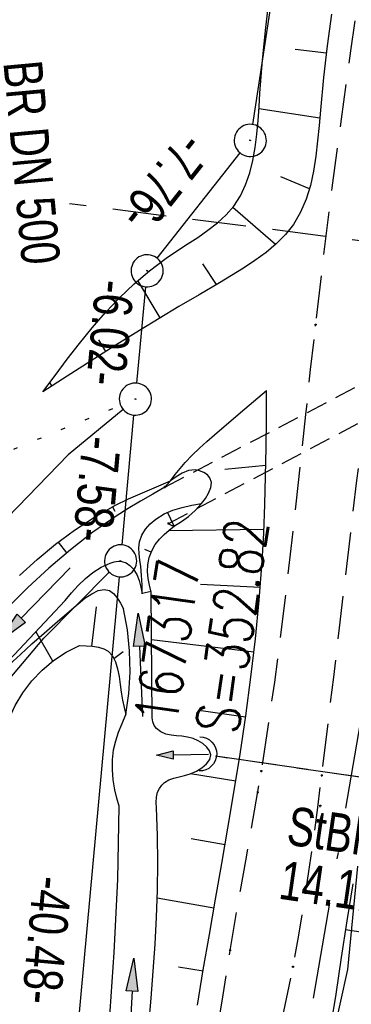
# Model space of a CAD drawing. Extents: x 508885 to 509191, y 457896 to 458644.
# Tile 48 of 58: x 508996 to 509011, y 458506 to 458552. Entities that reach past the tile are written whole.
import ezdxf

# ---------------------------------------------------------------- set-up
doc = ezdxf.new("R2010")
doc.units = 0
doc.header["$LTSCALE"] = 10
doc.header["$MEASUREMENT"] = 0
for name, pattern in [('ACAD_ISO16W100', [73, 15, -6.5, 15, -6.5, 15, -7, 1, -7]), ('AUSGEZOGEN', [0]), ('LT00', [0]), ('LT11', [0.3, 0.2, -0.1]), ('LT12', [0.4, 0.3, -0.1]), ('LT17', [0.15, 0.1, -0.05]), ('PUNKTX2_STR', [0.6, 0.1, -0.5]), ('STRICHLINIE2', [0.375, 0.25, -0.125])]:
    doc.linetypes.add(name, pattern=pattern)
doc.layers.get('0').update_dxf_attribs({"linetype": 'LT00'})
for name, color, linetype in [('--EK_FBR', 1, 'LT00'), ('--EK_Haltung', 7, 'STRICHLINIE2'), ('--EK_Haltung-Text', 140, 'LT00'), ('--EK_Schacht-Text', 5, 'LT00'), ('--EK_ST-93-1', 30, 'LT17'), ('--EL_DFK_AB_L', 21, 'LT00'), ('--EL_DFK_AB_P', 7, 'LT00'), ('--EL_Haltung', 182, 'STRICHLINIE2'), ('ABSTAND', 8, 'LT00'), ('BAB-KABEL', 220, 'ACAD_ISO16W100'), ('DFK_AB_L', 21, 'LT00'), ('DFK_AB_P', 7, 'LT00'), ('DFK_KATASTER', 250, 'LT00'), ('DFK_NUTZUNGSGRENZE', 70, 'PUNKTX2_STR'), ('DL', 182, 'LT12'), ('PFEIL', 140, 'AUSGEZOGEN'), ('V112_BOESCH', 250, 'LT00'), ('V112_BOSCHUNG', 250, 'LT00'), ('V112_BR_KAPPE', 30, 'LT00'), ('V112_BR_WID', 30, 'LT17'), ('V112_FELDWEG', 250, 'LT11'), ('V112_GRABEN', 250, 'LT00'), ('V112_UK_DURCH', 182, 'LT00'), ('V112_ZAUN', 40, 'LT00')]:
    doc.layers.add(name, color=color, linetype=linetype)
doc.styles.add('Haltungsbeschriftung', font='ARIAL.TTF', dxfattribs={"width": 0.75})
doc.styles.add('schachtbeschriftung', font='romans.shx', dxfattribs={"width": 0.75, "height": 2})
doc.styles.get("Standard").update_dxf_attribs({"font": 'ARIAL.TTF'})

# ---------------------------------------------------------------- blocks, each defined once
blk = doc.blocks.new('SYMB0003')
at = {"color": 0, "linetype": 'ByBlock'}
for p, q in [((-0.015712, 0), (0.010166, 0.012015)), ((0, -0.021257), (-0.015712, 0)), ((0.010166, 0.012015), (0, -0.021257))]:
    blk.add_line(p, q, dxfattribs=at)
for points in [[(-0.031395, 0.499013), (-0.093691, 0.491144), (-0.154509, 0.475528), (-0.21289, 0.452414), (-0.267913, 0.422164), (-0.318712, 0.385257), (-0.364484, 0.342274), (-0.404509, 0.293893), (-0.438154, 0.240877), (-0.464888, 0.184062), (-0.484292, 0.124345), (-0.496058, 0.062667), (-0.5, 0)], [(0.5, 0), (0.496057, 0.062667), (0.484292, 0.124345), (0.464888, 0.184062), (0.438153, 0.240877), (0.404509, 0.293893), (0.364484, 0.342274), (0.318712, 0.385257), (0.267913, 0.422164), (0.21289, 0.452414), (0.154509, 0.475528), (0.093691, 0.491144), (0.031395, 0.499013), (-0.031395, 0.499013)], [(-0.5, 0), (-0.496058, -0.062667), (-0.484292, -0.124345), (-0.464888, -0.184062), (-0.438154, -0.240877), (-0.404509, -0.293893), (-0.364485, -0.342274), (-0.318712, -0.385257), (-0.267914, -0.422164), (-0.21289, -0.452414), (-0.154509, -0.475529), (-0.093691, -0.491144), (-0.031395, -0.499014), (0.031395, -0.499014)], [(0.031395, -0.499014), (0.093691, -0.491144), (0.154509, -0.475529), (0.21289, -0.452414), (0.267914, -0.422164), (0.318712, -0.385257), (0.364485, -0.342274), (0.404509, -0.293893), (0.438154, -0.240877), (0.464889, -0.184062), (0.484292, -0.124345), (0.496058, -0.062667), (0.5, 0)]]:
    blk.add_lwpolyline(points, dxfattribs=at)
blk = doc.blocks.new('Pfreil3')
at = {"layer": 'PFEIL'}
blk.add_hatch(color=256, dxfattribs=at).paths.add_polyline_path([(-1.549, 0.273), (-1.549, -0.273), (0, 0)])
for p, q in [((-1.549, 0), (-4.831, 0)), ((-1.549, -0.273), (-1.549, 0.273)), ((-1.549, 0.273), (0, 0)), ((0, 0), (-1.549, -0.273))]:
    blk.add_line(p, q, dxfattribs=at)
blk = doc.blocks.new('SYMB0011')
at = {"color": 0, "linetype": 'ByBlock'}
for p, q in [((0.5, 0), (-0.5, 0)), ((0, 0.5), (0, -0.5))]:
    blk.add_line(p, q, dxfattribs=at)
blk = doc.blocks.new('SYMB1107')
at = {"color": 0, "linetype": 'ByBlock'}
for points in [[(-0.2, 0), (-0.196157, 0.039018), (-0.184776, 0.076537), (-0.166294, 0.111114), (-0.141421, 0.141421), (-0.111114, 0.166294), (-0.076537, 0.184776), (-0.039018, 0.196157), (0, 0.2)], [(0, 0.2), (0.039018, 0.196157), (0.076537, 0.184776), (0.111114, 0.166294), (0.141421, 0.141421), (0.166294, 0.111114), (0.184776, 0.076537), (0.196157, 0.039018), (0.2, 0)]]:
    blk.add_lwpolyline(points, dxfattribs=at)

msp = doc.modelspace()

# ---------------------------------------------------------------- linework, layer by layer
at = {"layer": '--EK_FBR', "linetype": 'LT11', "flags": 128}
for points in [[(509036.495, 457899.887), (509036.18, 457901.445), (509035.062, 457907.213), (509033.993, 457912.99), (509032.97, 457918.776), (509031.993, 457924.569), (509031.553, 457927.268), (509031.121, 457929.969), (509030.694, 457932.671), (509030.271, 457935.373), (509029.848, 457938.075), (509029.425, 457940.777), (509028.998, 457943.479), (509028.424, 457947.064), (509027.843, 457950.648), (509027.257, 457954.231), (509026.668, 457957.814), (509026.077, 457961.397), (509025.487, 457964.979), (509024.901, 457968.562), (509024.319, 457972.146), (509023.744, 457975.731), (509023.164, 457979.405), (509022.591, 457983.079), (509022.024, 457986.755), (509021.461, 457990.431), (509020.901, 457994.108), (509020.34, 457997.785), (509019.779, 458001.461), (509019.214, 458005.138), (509018.804, 458007.79), (509018.394, 458010.442), (509017.988, 458013.095), (509017.588, 458015.749), (509017.198, 458018.404), (509016.82, 458021.06), (509016.457, 458023.719), (509016.124, 458026.293), (509015.805, 458028.868), (509015.497, 458031.445), (509015.198, 458034.023), (509014.904, 458036.602), (509014.614, 458039.182), (509014.323, 458041.761), (509014.03, 458044.34), (509013.73, 458046.919), (509013.422, 458049.496), (509013.07, 458052.329), (509012.707, 458055.161), (509012.337, 458057.991), (509011.962, 458060.821), (509011.586, 458063.651), (509011.213, 458066.481), (509010.845, 458069.312), (509010.486, 458072.144), (509010.138, 458074.976), (509009.807, 458077.811), (509009.557, 458080.047), (509009.317, 458082.285), (509009.082, 458084.523), (509008.849, 458086.762), (509008.617, 458089.001), (509008.381, 458091.24), (509008.115, 458093.715), (509007.844, 458096.19), (509007.574, 458098.665), (509007.307, 458101.14), (509007.047, 458103.616), (509006.798, 458106.093), (509006.563, 458108.57), (509006.347, 458111.049), (509006.152, 458113.529), (509005.983, 458116.01), (509005.843, 458118.493), (509005.765, 458120.206), (509005.698, 458121.919), (509005.639, 458123.633), (509005.584, 458125.347), (509005.529, 458127.061), (509005.469, 458128.775), (509005.402, 458130.489), (509005.323, 458132.202), (509005.142, 458135.285), (509004.908, 458138.365), (509004.621, 458141.44), (509004.28, 458144.51), (509003.884, 458147.573), (509003.367, 458151.035), (509002.778, 458154.484), (509002.115, 458157.921), (509001.736, 458159.729), (509001.342, 458161.534), (509000.937, 458163.337), (509000.526, 458165.138), (509000.113, 458166.939), (508999.705, 458168.741), (508999.305, 458170.544), (508998.918, 458172.349), (508998.549, 458174.157), (508998.204, 458175.97), (508997.794, 458178.337), (508997.428, 458180.711), (508997.102, 458183.092), (508996.812, 458185.48), (508996.554, 458187.871), (508996.325, 458190.267), (508996.121, 458192.666), (508995.938, 458195.068), (508995.772, 458197.47), (508995.62, 458199.873), (508995.325, 458205.103), (508995.078, 458210.331), (508994.879, 458215.559), (508994.729, 458220.789), (508994.671, 458223.459), (508994.623, 458226.13), (508994.582, 458228.801), (508994.546, 458231.473), (508994.511, 458234.144), (508994.475, 458236.816), (508994.435, 458239.488), (508994.388, 458242.159), (508994.323, 458245.233), (508994.247, 458248.307), (508994.164, 458251.38), (508994.075, 458254.453), (508993.983, 458257.526), (508993.891, 458260.6), (508993.8, 458263.673), (508993.716, 458266.642), (508993.639, 458269.611), (508993.57, 458272.581), (508993.511, 458275.55), (508993.465, 458278.52), (508993.433, 458281.49), (508993.418, 458284.46), (508993.418, 458286.652), (508993.425, 458288.845), (508993.436, 458291.037), (508993.447, 458293.23), (508993.464, 458300.395), (508993.449, 458307.561), (508993.404, 458314.726), (508993.375, 458317.831), (508993.343, 458320.937), (508993.31, 458324.042), (508993.278, 458327.147), (508993.249, 458330.252), (508993.227, 458333.358), (508993.212, 458336.463), (508993.207, 458339.461), (508993.21, 458342.46), (508993.22, 458345.458), (508993.233, 458348.457), (508993.25, 458351.455), (508993.267, 458354.454), (508993.283, 458357.452), (508993.297, 458360.455), (508993.31, 458363.459), (508993.325, 458366.462), (508993.344, 458369.465), (508993.368, 458372.469), (508993.401, 458375.472), (508993.443, 458378.475), (508993.517, 458382.413), (508993.613, 458386.35), (508993.733, 458390.287), (508993.879, 458394.222), (508994.051, 458398.157), (508994.251, 458402.09), (508994.421, 458405.053), (508994.604, 458408.014), (508994.798, 458410.975), (508995, 458413.936), (508995.207, 458416.896), (508995.415, 458419.857), (508995.622, 458422.817), (508995.825, 458425.778), (508996, 458428.405), (508996.172, 458431.032), (508996.345, 458433.658), (508996.523, 458436.285), (508996.708, 458438.91), (508996.905, 458441.535), (508997.116, 458444.159), (508997.347, 458446.81), (508997.593, 458449.46), (508997.852, 458452.109), (508998.121, 458454.757), (508998.398, 458457.404), (508998.68, 458460.05), (508998.964, 458462.696), (508999.248, 458465.341), (508999.607, 458468.715), (508999.962, 458472.088), (509000.317, 458475.462), (509000.673, 458478.837), (509001.033, 458482.214), (509001.398, 458485.592), (509001.537, 458486.858), (509001.683, 458488.124), (509001.839, 458489.388), (509002.011, 458490.649), (509002.204, 458491.906), (509002.422, 458493.158), (509002.671, 458494.404), (509002.919, 458495.501), (509003.186, 458496.595), (509003.465, 458497.686), (509003.747, 458498.776), (509004.026, 458499.867), (509004.292, 458500.961), (509004.538, 458502.059), (509004.745, 458503.089), (509004.932, 458504.123), (509005.106, 458505.16), (509005.271, 458506.198), (509005.434, 458507.237), (509005.6, 458508.276), (509005.834, 458509.672), (509006.078, 458511.067), (509006.327, 458512.46), (509006.577, 458513.853), (509006.822, 458515.247), (509007.057, 458516.642), (509007.382, 458518.714), (509007.679, 458520.79), (509007.954, 458522.87), (509008.21, 458524.952), (509008.451, 458527.037), (509008.683, 458529.123), (509008.908, 458531.21), (509009.131, 458533.298), (509009.357, 458535.386), (509009.59, 458537.472), (509009.967, 458540.675), (509010.368, 458543.875), (509010.79, 458547.071), (509011.23, 458550.265), (509011.687, 458553.457), (509012.157, 458556.646), (509012.638, 458559.834), (509012.972, 458562.009)], [(509038.565, 457899.833), (509038.517, 457900.069), (509037.883, 457903.29), (509037.269, 457906.515), (509036.673, 457909.744), (509036.094, 457912.975), (509035.529, 457916.21), (509034.975, 457919.447), (509034.431, 457922.685), (509033.894, 457925.924), (509033.274, 457929.705), (509032.66, 457933.487), (509032.048, 457937.268), (509031.437, 457941.05), (509030.825, 457944.831), (509030.073, 457949.46), (509029.318, 457954.088), (509028.561, 457958.716), (509027.805, 457963.344), (509027.05, 457967.973), (509026.298, 457972.601), (509025.55, 457977.231), (509025.432, 457977.97), (509024.588, 457983.254), (509023.637, 457989.278), (509022.699, 457995.304), (509021.775, 458001.333), (509020.867, 458007.364), (509020.383, 458010.623), (509019.907, 458013.882), (509019.439, 458017.143), (509018.981, 458020.405), (509018.535, 458023.669), (509018.1, 458026.959), (509017.676, 458030.25), (509017.263, 458033.543), (509016.858, 458036.837), (509016.459, 458040.132), (509016.063, 458043.428), (509015.67, 458046.723), (509015.276, 458050.019), (509014.789, 458054.069), (509014.301, 458058.119), (509013.812, 458062.168), (509013.323, 458066.218), (509012.837, 458070.268), (509012.354, 458074.318), (509011.875, 458078.369), (509011.481, 458081.748), (509011.093, 458085.129), (509010.712, 458088.51), (509010.341, 458091.894), (509009.979, 458095.299), (509009.631, 458098.705), (509009.3, 458102.114), (509008.988, 458105.524), (509008.698, 458108.935), (509008.432, 458112.348), (509008.194, 458115.761), (509007.986, 458119.175), (509007.849, 458121.785), (509007.732, 458124.396), (509007.637, 458127.01), (509007.565, 458129.626), (509007.518, 458132.247), (509007.501, 458133.81), (509007.487, 458135.373), (509007.471, 458136.937), (509007.445, 458138.499), (509007.404, 458140.06), (509007.342, 458141.618), (509007.253, 458143.172), (509007.13, 458144.722), (509006.968, 458146.267), (509006.76, 458147.805), (509006.538, 458149.147), (509006.281, 458150.484), (509005.996, 458151.817), (509005.688, 458153.148), (509005.363, 458154.475), (509005.027, 458155.801), (509004.684, 458157.126), (509004.341, 458158.451), (509003.701, 458160.974), (509003.083, 458163.5), (509002.491, 458166.03), (509001.928, 458168.564), (509001.397, 458171.104), (509000.901, 458173.651), (509000.446, 458176.205), (509000.023, 458178.82), (508999.643, 458181.443), (508999.302, 458184.073), (508998.998, 458186.708), (508998.729, 458189.348), (508998.493, 458191.991), (508998.286, 458194.637), (508998.107, 458197.286), (508997.952, 458199.935), (508997.821, 458202.574), (508997.709, 458205.212), (508997.615, 458207.851), (508997.535, 458210.49), (508997.467, 458213.13), (508997.408, 458215.769), (508997.357, 458218.408), (508997.309, 458221.048), (508997.238, 458225.249), (508997.17, 458229.451), (508997.104, 458233.653), (508997.038, 458237.855), (508996.97, 458242.057), (508996.898, 458246.465), (508996.823, 458250.873), (508996.748, 458255.28), (508996.673, 458259.688), (508996.6, 458264.095), (508996.537, 458268.034), (508996.477, 458271.972), (508996.423, 458275.91), (508996.375, 458279.848), (508996.336, 458283.787), (508996.311, 458286.935), (508996.291, 458290.084), (508996.275, 458293.232), (508996.262, 458296.326), (508996.25, 458299.421), (508996.237, 458302.515), (508996.222, 458305.609), (508996.201, 458308.703), (508996.174, 458311.798), (508996.139, 458314.892), (508996.102, 458317.583), (508996.059, 458320.274), (508996.016, 458322.965), (508995.976, 458325.655), (508995.942, 458328.346), (508995.917, 458331.037), (508995.904, 458333.727), (508995.908, 458336.418), (508995.927, 458338.789), (508995.957, 458341.159), (508995.996, 458343.53), (508996.039, 458345.901), (508996.084, 458348.272), (508996.126, 458350.643), (508996.162, 458353.014), (508996.189, 458355.385), (508996.203, 458357.756), (508996.202, 458360.048), (508996.19, 458362.339), (508996.171, 458364.631), (508996.149, 458366.923), (508996.128, 458369.215), (508996.113, 458371.506), (508996.107, 458373.798), (508996.115, 458376.089), (508996.141, 458378.38), (508996.19, 458380.737), (508996.259, 458383.094), (508996.346, 458385.451), (508996.448, 458387.807), (508996.562, 458390.163), (508996.685, 458392.519), (508996.814, 458394.875), (508996.947, 458397.23), (508997.08, 458399.586), (508997.261, 458402.829), (508997.441, 458406.072), (508997.621, 458409.315), (508997.806, 458412.557), (508997.997, 458415.798), (508998.198, 458419.039), (508998.41, 458422.279), (508998.637, 458425.518), (508998.832, 458428.137), (508999.036, 458430.755), (508999.246, 458433.373), (508999.459, 458435.99), (508999.672, 458438.608), (508999.882, 458441.226), (509000.087, 458443.845), (509000.265, 458446.202), (509000.441, 458448.559), (509000.616, 458450.916), (509000.795, 458453.272), (509000.98, 458455.628), (509001.176, 458457.983), (509001.385, 458460.336), (509001.611, 458462.688), (509001.857, 458465.037), (509002.148, 458467.57), (509002.462, 458470.1), (509002.797, 458472.627), (509003.148, 458475.153), (509003.513, 458477.678), (509003.887, 458480.201), (509004.267, 458482.723), (509004.65, 458485.244), (509005.089, 458488.136), (509005.53, 458491.028), (509005.976, 458493.92), (509006.216, 458495.452), (509006.463, 458496.982), (509006.72, 458498.511), (509006.994, 458500.036), (509007.288, 458501.558), (509007.534, 458502.749), (509007.789, 458503.938), (509008.045, 458505.126), (509008.296, 458506.316), (509008.535, 458507.508), (509008.807, 458508.988), (509009.053, 458510.473), (509009.279, 458511.962), (509009.489, 458513.454), (509009.686, 458514.947), (509009.875, 458516.442), (509010.157, 458518.738), (509010.431, 458521.034), (509010.702, 458523.331), (509010.971, 458525.627), (509011.242, 458527.923), (509011.518, 458530.218), (509011.8, 458532.511), (509012.092, 458534.804), (509012.396, 458537.095), (509012.754, 458539.657), (509013.127, 458542.216), (509013.513, 458544.774), (509013.909, 458547.331), (509014.31, 458549.888), (509014.714, 458552.443), (509015.118, 458555), (509015.517, 458557.556), (509015.91, 458560.114), (509016.02, 458560.853)]]:
    msp.add_lwpolyline(points, dxfattribs=at)
at = {"layer": '--EK_Haltung'}
msp.add_line((509031.477, 458513.483), (509004.914, 458517.341), dxfattribs=at)
at = {"layer": '--EK_ST-93-1', "ltscale": 2.5}
msp.add_line((509036.09, 458538.295), (508998.109, 458543.127), dxfattribs=at)
at = {"layer": '--EL_DFK_AB_L'}
for p, q in [((509006.654, 458546.832), (509017.797, 458619.539)), ((509002.195, 458540.588), (509006.075, 458545.501)), ((509001.249, 458534.756), (509001.662, 458539.253)), ((509000.558, 458527.205), (509001.112, 458533.263)), ((509000.422, 458525.713), (508996.859, 458486.896))]:
    msp.add_line(p, q, dxfattribs=at)
at = {"layer": '--EL_Haltung'}
msp.add_line((509031.477, 458513.483), (509004.914, 458517.341), dxfattribs=at)
at = {"layer": 'BAB-KABEL', "ltscale": 0.03, "flags": 128}
msp.add_lwpolyline([(509030.381, 458640.305), (509028.862, 458630.359), (509025.782, 458607.356), (509022.865, 458586.792), (509019.457, 458565.396), (509016.703, 458545.969), (509012.658, 458524.774), (509009.414, 458505.662), (509006.499, 458487.362), (509004.395, 458471.637), (509001.968, 458455.15), (509000.184, 458433.437), (508998.889, 458411.254), (508997.915, 458389.213), (508997.751, 458367.359), (508997.427, 458340.488), (508997.265, 458311.669), (508997.265, 458292.245), (508997.694, 458242.661), (508999.533, 458200.892), (509000.202, 458184.134), (509007.234, 458146.46), (509010.333, 458117.354), (509014.944, 458076.455), (509017.63, 458049.491), (509019.256, 458036.621), (509024.514, 457998.778), (509025.455, 457991.53), (509029.992, 457962.287), (509036.078, 457925.561), (509040.905, 457899.771)], dxfattribs=at)
at = {"layer": 'DFK_AB_L'}
for p, q in [((509006.654, 458546.832), (509017.797, 458619.539)), ((509002.195, 458540.588), (509006.075, 458545.501)), ((509001.249, 458534.756), (509001.662, 458539.253)), ((509000.558, 458527.205), (509001.112, 458533.263)), ((509000.422, 458525.713), (508996.859, 458486.896))]:
    msp.add_line(p, q, dxfattribs=at)
at = {"layer": 'DFK_KATASTER'}
for p, q in [((509000.603, 458533.53), (508998.05, 458531.409)), ((508998.05, 458531.409), (508994.18, 458527.429)), ((508996.91, 458522.849), (508999.962, 458525.927)), ((508992.64, 458517.799), (508996.91, 458522.849))]:
    msp.add_line(p, q, dxfattribs=at)
at = {"layer": 'DFK_NUTZUNGSGRENZE', "ltscale": 0.2}
msp.add_line((508951.1, 458513.44), (509000.487, 458533.725), dxfattribs=at)
at = {"layer": 'DL'}
msp.add_line((509031.477, 458513.483), (509004.914, 458517.341), dxfattribs=at)
at = {"layer": 'V112_BOESCH'}
for points in [[(508996.868, 458534.357), (508997.429, 458535.115), (508997.996, 458535.869), (508998.574, 458536.613), (508999.17, 458537.341), (508999.789, 458538.05), (509000.437, 458538.733), (509001.12, 458539.387), (509001.844, 458540.006), (509002.614, 458540.584), (509003.103, 458540.915), (509003.599, 458541.237), (509004.091, 458541.56), (509004.566, 458541.892), (509005.013, 458542.241), (509005.419, 458542.616), (509005.773, 458543.024), (509006.08, 458543.499), (509006.324, 458544.016), (509006.514, 458544.568), (509006.658, 458545.149), (509006.765, 458545.755), (509006.843, 458546.378), (509006.901, 458547.014), (509006.948, 458547.655), (509006.991, 458548.297), (509007.115, 458549.84), (509007.267, 458551.353), (509007.444, 458552.84)], [(509010.329, 458551.976), (509010.132, 458550.507), (509009.958, 458549.017), (509009.81, 458547.503), (509009.748, 458546.782), (509009.682, 458546.062), (509009.6, 458545.351), (509009.491, 458544.655), (509009.343, 458543.982), (509009.146, 458543.338), (509008.888, 458542.731), (509008.558, 458542.167), (509008.186, 458541.693), (509007.755, 458541.257), (509007.276, 458540.852), (509006.76, 458540.474), (509006.218, 458540.117), (509005.662, 458539.776), (509005.103, 458539.444), (509004.148, 458538.882), (509003.211, 458538.327), (509002.286, 458537.773), (509001.366, 458537.214), (509000.241, 458536.515), (508999.116, 458535.803), (508997.992, 458535.082), (508996.868, 458534.357)], [(509002.817, 458530.188), (509003.041, 458530.483), (509003.269, 458530.774), (509003.507, 458531.055), (509003.829, 458531.396), (509004.169, 458531.72), (509004.52, 458532.033), (509004.878, 458532.34), (509006.091, 458533.379), (509007.301, 458534.415)], [(509004.076, 458505.717), (509004.349, 458507.367), (509004.632, 458509.018), (509004.92, 458510.671), (509005.21, 458512.326), (509005.496, 458513.981), (509005.774, 458515.638), (509006.061, 458517.432), (509006.327, 458519.226), (509006.569, 458521.023), (509006.781, 458522.822), (509006.957, 458524.624), (509007.093, 458526.428), (509007.165, 458527.757), (509007.217, 458529.086), (509007.252, 458530.417), (509007.276, 458531.749), (509007.29, 458533.082), (509007.301, 458534.415)], [(508995.779, 458525.769), (508996.604, 458526.522), (508997.459, 458527.232), (508998.346, 458527.893), (508999.268, 458528.498), (509000.228, 458529.041), (509000.861, 458529.352), (509001.506, 458529.642), (509002.16, 458529.919), (509002.817, 458530.188)], [(509002.561, 458529.904), (509001.986, 458529.574), (509001.414, 458529.241), (509000.847, 458528.899), (509000.288, 458528.546), (508999.197, 458527.792), (508998.147, 458526.98), (508997.135, 458526.118), (508996.158, 458525.21), (508995.215, 458524.263)], [(509001.497, 458524.925), (509001.489, 458525.347), (509001.47, 458525.771), (509001.43, 458526.198), (509001.389, 458526.49), (509001.352, 458526.781), (509001.341, 458527.068), (509001.373, 458527.348), (509001.48, 458527.652), (509001.653, 458527.936), (509001.875, 458528.191), (509002.131, 458528.412), (509002.518, 458528.652), (509002.932, 458528.829), (509003.367, 458528.957), (509003.815, 458529.054), (509004.27, 458529.134)], [(509001.919, 458524.998), (509001.843, 458525.318), (509001.782, 458525.637), (509001.748, 458525.956), (509001.756, 458526.276), (509001.821, 458526.61), (509001.941, 458526.931), (509002.11, 458527.228), (509002.303, 458527.47), (509002.522, 458527.69), (509002.76, 458527.893), (509003.006, 458528.089)], [(508993.849, 458520.299), (508997.898, 458524.607), (508998.204, 458524.962), (508998.517, 458525.307), (508998.846, 458525.629), (508999.198, 458525.919), (508999.582, 458526.164), (509000.003, 458526.354), (509000.187, 458526.411), (509000.372, 458526.442), (509000.554, 458526.433), (509000.75, 458526.362), (509000.927, 458526.239), (509001.078, 458526.082), (509001.245, 458525.822), (509001.358, 458525.537), (509001.437, 458525.235), (509001.497, 458524.925)], [(508984.888, 458504.034), (508995.28, 458519.068), (508995.566, 458519.704), (508995.923, 458520.303), (508996.345, 458520.858), (508996.827, 458521.361), (508997.363, 458521.807), (508997.946, 458522.19), (508998.568, 458522.504), (508998.876, 458522.495), (508999.175, 458522.476), (508999.454, 458522.434), (508999.705, 458522.358), (508999.917, 458522.238), (509000.114, 458522.022), (509000.254, 458521.741), (509000.351, 458521.413), (509000.418, 458521.056), (509000.47, 458520.688), (509000.519, 458520.325), (509000.581, 458519.961), (509000.653, 458519.616), (509000.729, 458519.279)], [(509011.32, 458511.375), (509011.051, 458509.662), (509010.787, 458507.949), (509010.524, 458506.235), (509010.258, 458504.522)]]:
    msp.add_lwpolyline(points, dxfattribs=at)
at = {"layer": 'V112_BOSCHUNG'}
for p, q in [((509010.089, 458550.157), (509008.634, 458550.33)), ((509009.778, 458547.13), (509006.941, 458547.558)), ((509009.3, 458543.824), (509007.958, 458544.391)), ((509007.715, 458541.221), (509005.724, 458542.962)), ((509004.967, 458539.365), (509004.322, 458540.326)), ((509002.34, 458537.806), (509001.292, 458539.54)), ((508999.803, 458536.239), (508999.469, 458536.77)), ((508997.287, 458534.628), (508997.184, 458534.785)), ((509005.346, 458530.741), (509007.262, 458530.927)), ((509000.108, 458528.976), (509000.218, 458528.774)), ((509002.989, 458528.075), (509002.671, 458528.725)), ((509002.744, 458527.88), (509007.173, 458527.943)), ((508997.582, 458527.328), (508997.961, 458526.828)), ((509001.909, 458526.858), (509001.626, 458526.986)), ((509007.006, 458525.215), (509004.212, 458525.355)), ((509001.911, 458525.031), (509001.497, 458524.931)), ((508999.151, 458522.478), (508999.362, 458524.318)), ((508997.33, 458521.782), (508996.541, 458523.163)), ((509006.71, 458522.19), (509001.936, 458522.77)), ((509000.181, 458521.905), (509000.603, 458522.23)), ((509006.318, 458519.165), (509004.139, 458519.481)), ((509005.862, 458516.176), (509003.75, 458516.524)), ((509005.362, 458513.201), (509003.786, 458513.478)), ((509004.846, 458510.245), (509002.202, 458510.709)), ((509010.988, 458509.251), (509017.963, 458508.165)), ((509004.338, 458507.301), (509003.189, 458507.489))]:
    msp.add_line(p, q, dxfattribs=at)
at = {"layer": 'V112_BR_KAPPE'}
msp.add_line((509002.561, 458529.904), (509002.817, 458530.188), dxfattribs=at)
for points in [[(509003.006, 458528.089), (509003.332, 458528.302), (509003.654, 458528.534), (509003.968, 458528.805), (509004.27, 458529.134), (509004.447, 458529.372), (509004.595, 458529.626), (509004.695, 458529.881), (509004.724, 458530.124), (509004.66, 458530.34), (509004.539, 458530.48), (509004.369, 458530.591), (509004.171, 458530.667), (509003.964, 458530.703), (509003.651, 458530.674), (509003.361, 458530.56), (509003.085, 458530.388), (509002.817, 458530.188)], [(509003.006, 458528.089), (509002.902, 458528.097), (509002.803, 458528.135), (509002.72, 458528.199)]]:
    msp.add_lwpolyline(points, dxfattribs=at)
at = {"layer": 'V112_BR_WID'}
for p, q in [((509002.561, 458529.904), (509071.435, 458566.01)), ((509002.72, 458528.199), (509070.941, 458564.19))]:
    msp.add_line(p, q, dxfattribs=at)
at = {"layer": 'V112_FELDWEG', "flags": 128}
for points in [[(509036.495, 457899.887), (509036.18, 457901.445), (509035.062, 457907.213), (509033.993, 457912.99), (509032.97, 457918.776), (509031.993, 457924.569), (509031.553, 457927.268), (509031.121, 457929.969), (509030.694, 457932.671), (509030.271, 457935.373), (509029.848, 457938.075), (509029.425, 457940.777), (509028.998, 457943.479), (509028.424, 457947.064), (509027.843, 457950.648), (509027.257, 457954.231), (509026.668, 457957.814), (509026.077, 457961.397), (509025.487, 457964.979), (509024.901, 457968.562), (509024.319, 457972.146), (509023.744, 457975.731), (509023.164, 457979.405), (509022.591, 457983.079), (509022.024, 457986.755), (509021.461, 457990.431), (509020.901, 457994.108), (509020.34, 457997.785), (509019.779, 458001.461), (509019.214, 458005.138), (509018.804, 458007.79), (509018.394, 458010.442), (509017.988, 458013.095), (509017.588, 458015.749), (509017.198, 458018.404), (509016.82, 458021.06), (509016.457, 458023.719), (509016.124, 458026.293), (509015.805, 458028.868), (509015.497, 458031.445), (509015.198, 458034.023), (509014.904, 458036.602), (509014.614, 458039.182), (509014.323, 458041.761), (509014.03, 458044.34), (509013.73, 458046.919), (509013.422, 458049.496), (509013.07, 458052.329), (509012.707, 458055.161), (509012.337, 458057.991), (509011.962, 458060.821), (509011.586, 458063.651), (509011.213, 458066.481), (509010.845, 458069.312), (509010.486, 458072.144), (509010.138, 458074.976), (509009.807, 458077.811), (509009.557, 458080.047), (509009.317, 458082.285), (509009.082, 458084.523), (509008.849, 458086.762), (509008.617, 458089.001), (509008.381, 458091.24), (509008.115, 458093.715), (509007.844, 458096.19), (509007.574, 458098.665), (509007.307, 458101.14), (509007.047, 458103.616), (509006.798, 458106.093), (509006.563, 458108.57), (509006.347, 458111.049), (509006.152, 458113.529), (509005.983, 458116.01), (509005.843, 458118.493), (509005.765, 458120.206), (509005.698, 458121.919), (509005.639, 458123.633), (509005.584, 458125.347), (509005.529, 458127.061), (509005.469, 458128.775), (509005.402, 458130.489), (509005.323, 458132.202), (509005.142, 458135.285), (509004.908, 458138.365), (509004.621, 458141.44), (509004.28, 458144.51), (509003.884, 458147.573), (509003.367, 458151.035), (509002.778, 458154.484), (509002.115, 458157.921), (509001.736, 458159.729), (509001.342, 458161.534), (509000.937, 458163.337), (509000.526, 458165.138), (509000.113, 458166.939), (508999.705, 458168.741), (508999.305, 458170.544), (508998.918, 458172.349), (508998.549, 458174.157), (508998.204, 458175.97), (508997.794, 458178.337), (508997.428, 458180.711), (508997.102, 458183.092), (508996.812, 458185.48), (508996.554, 458187.871), (508996.325, 458190.267), (508996.121, 458192.666), (508995.938, 458195.068), (508995.772, 458197.47), (508995.62, 458199.873), (508995.325, 458205.103), (508995.078, 458210.331), (508994.879, 458215.559), (508994.729, 458220.789), (508994.671, 458223.459), (508994.623, 458226.13), (508994.582, 458228.801), (508994.546, 458231.473), (508994.511, 458234.144), (508994.475, 458236.816), (508994.435, 458239.488), (508994.388, 458242.159), (508994.323, 458245.233), (508994.247, 458248.307), (508994.164, 458251.38), (508994.075, 458254.453), (508993.983, 458257.526), (508993.891, 458260.6), (508993.8, 458263.673), (508993.716, 458266.642), (508993.639, 458269.611), (508993.57, 458272.581), (508993.511, 458275.55), (508993.465, 458278.52), (508993.433, 458281.49), (508993.418, 458284.46), (508993.418, 458286.652), (508993.425, 458288.845), (508993.436, 458291.037), (508993.447, 458293.23), (508993.464, 458300.395), (508993.449, 458307.561), (508993.404, 458314.726), (508993.375, 458317.831), (508993.343, 458320.937), (508993.31, 458324.042), (508993.278, 458327.147), (508993.249, 458330.252), (508993.227, 458333.358), (508993.212, 458336.463), (508993.207, 458339.461), (508993.21, 458342.46), (508993.22, 458345.458), (508993.233, 458348.457), (508993.25, 458351.455), (508993.267, 458354.454), (508993.283, 458357.452), (508993.297, 458360.455), (508993.31, 458363.459), (508993.325, 458366.462), (508993.344, 458369.465), (508993.368, 458372.469), (508993.401, 458375.472), (508993.443, 458378.475), (508993.517, 458382.413), (508993.613, 458386.35), (508993.733, 458390.287), (508993.879, 458394.222), (508994.051, 458398.157), (508994.251, 458402.09), (508994.421, 458405.053), (508994.604, 458408.014), (508994.798, 458410.975), (508995, 458413.936), (508995.207, 458416.896), (508995.415, 458419.857), (508995.622, 458422.817), (508995.825, 458425.778), (508996, 458428.405), (508996.172, 458431.032), (508996.345, 458433.658), (508996.523, 458436.285), (508996.708, 458438.91), (508996.905, 458441.535), (508997.116, 458444.159), (508997.347, 458446.81), (508997.593, 458449.46), (508997.852, 458452.109), (508998.121, 458454.757), (508998.398, 458457.404), (508998.68, 458460.05), (508998.964, 458462.696), (508999.248, 458465.341), (508999.607, 458468.715), (508999.962, 458472.088), (509000.317, 458475.462), (509000.673, 458478.837), (509001.033, 458482.214), (509001.398, 458485.592), (509001.537, 458486.858), (509001.683, 458488.124), (509001.839, 458489.388), (509002.011, 458490.649), (509002.204, 458491.906), (509002.422, 458493.158), (509002.671, 458494.404), (509002.919, 458495.501), (509003.186, 458496.595), (509003.465, 458497.686), (509003.747, 458498.776), (509004.026, 458499.867), (509004.292, 458500.961), (509004.538, 458502.059), (509004.745, 458503.089), (509004.932, 458504.123), (509005.106, 458505.16), (509005.271, 458506.198), (509005.434, 458507.237), (509005.6, 458508.276), (509005.834, 458509.672), (509006.078, 458511.067), (509006.327, 458512.46), (509006.577, 458513.853), (509006.822, 458515.247), (509007.057, 458516.642), (509007.382, 458518.714), (509007.679, 458520.79), (509007.954, 458522.87), (509008.21, 458524.952), (509008.451, 458527.037), (509008.683, 458529.123), (509008.908, 458531.21), (509009.131, 458533.298), (509009.357, 458535.386), (509009.59, 458537.472), (509009.967, 458540.675), (509010.368, 458543.875), (509010.79, 458547.071), (509011.23, 458550.265), (509011.687, 458553.457), (509012.157, 458556.646), (509012.638, 458559.834), (509013.128, 458563.021), (509013.641, 458566.312), (509014.158, 458569.602), (509014.677, 458572.891), (509015.197, 458576.181), (509015.714, 458579.471), (509016.227, 458582.762), (509016.734, 458586.053), (509017.232, 458589.346), (509017.722, 458592.655), (509018.203, 458595.966), (509018.676, 458599.277), (509019.145, 458602.59), (509019.61, 458605.902), (509020.074, 458609.215), (509020.538, 458612.528), (509021.005, 458615.841), (509021.668, 458620.493), (509022.341, 458625.143), (509023.026, 458629.792), (509023.723, 458634.439), (509024.434, 458639.083), (509024.648, 458640.455)], [(509038.565, 457899.833), (509038.517, 457900.069), (509037.883, 457903.29), (509037.269, 457906.515), (509036.673, 457909.743), (509036.094, 457912.975), (509035.529, 457916.21), (509034.975, 457919.447), (509034.431, 457922.685), (509033.894, 457925.924), (509033.274, 457929.705), (509032.66, 457933.487), (509032.048, 457937.268), (509031.437, 457941.05), (509030.825, 457944.831), (509030.073, 457949.46), (509029.318, 457954.088), (509028.561, 457958.716), (509027.805, 457963.344), (509027.05, 457967.973), (509026.298, 457972.601), (509025.55, 457977.231), (509024.588, 457983.254), (509023.637, 457989.278), (509022.699, 457995.304), (509021.775, 458001.333), (509020.867, 458007.364), (509020.383, 458010.623), (509019.907, 458013.882), (509019.439, 458017.143), (509018.981, 458020.405), (509018.535, 458023.669), (509018.1, 458026.959), (509017.676, 458030.25), (509017.263, 458033.543), (509016.858, 458036.837), (509016.459, 458040.132), (509016.063, 458043.428), (509015.67, 458046.723), (509015.276, 458050.019), (509014.789, 458054.069), (509014.301, 458058.119), (509013.812, 458062.168), (509013.323, 458066.218), (509012.837, 458070.268), (509012.354, 458074.318), (509011.875, 458078.369), (509011.481, 458081.748), (509011.093, 458085.129), (509010.712, 458088.51), (509010.341, 458091.894), (509009.979, 458095.299), (509009.631, 458098.705), (509009.3, 458102.114), (509008.988, 458105.524), (509008.698, 458108.935), (509008.432, 458112.348), (509008.194, 458115.761), (509007.986, 458119.175), (509007.849, 458121.785), (509007.732, 458124.396), (509007.637, 458127.01), (509007.565, 458129.626), (509007.518, 458132.247), (509007.501, 458133.81), (509007.487, 458135.373), (509007.471, 458136.937), (509007.445, 458138.499), (509007.404, 458140.06), (509007.342, 458141.618), (509007.253, 458143.172), (509007.13, 458144.722), (509006.968, 458146.267), (509006.76, 458147.805), (509006.538, 458149.147), (509006.281, 458150.484), (509005.996, 458151.817), (509005.688, 458153.148), (509005.363, 458154.475), (509005.027, 458155.801), (509004.684, 458157.126), (509004.341, 458158.451), (509003.701, 458160.974), (509003.083, 458163.5), (509002.491, 458166.03), (509001.928, 458168.564), (509001.397, 458171.104), (509000.901, 458173.651), (509000.446, 458176.205), (509000.023, 458178.82), (508999.643, 458181.443), (508999.302, 458184.073), (508998.998, 458186.708), (508998.729, 458189.348), (508998.493, 458191.991), (508998.286, 458194.637), (508998.107, 458197.286), (508997.952, 458199.935), (508997.821, 458202.574), (508997.709, 458205.212), (508997.615, 458207.851), (508997.535, 458210.49), (508997.467, 458213.13), (508997.408, 458215.769), (508997.357, 458218.408), (508997.309, 458221.048), (508997.238, 458225.249), (508997.17, 458229.451), (508997.104, 458233.653), (508997.038, 458237.855), (508996.97, 458242.057), (508996.898, 458246.465), (508996.823, 458250.873), (508996.748, 458255.28), (508996.673, 458259.688), (508996.6, 458264.095), (508996.537, 458268.034), (508996.477, 458271.972), (508996.423, 458275.91), (508996.375, 458279.848), (508996.336, 458283.787), (508996.311, 458286.935), (508996.291, 458290.084), (508996.275, 458293.232), (508996.262, 458296.326), (508996.25, 458299.421), (508996.237, 458302.515), (508996.222, 458305.609), (508996.201, 458308.703), (508996.174, 458311.798), (508996.139, 458314.892), (508996.102, 458317.583), (508996.059, 458320.274), (508996.016, 458322.965), (508995.976, 458325.655), (508995.942, 458328.346), (508995.917, 458331.037), (508995.904, 458333.727), (508995.908, 458336.418), (508995.927, 458338.789), (508995.957, 458341.159), (508995.996, 458343.53), (508996.039, 458345.901), (508996.084, 458348.272), (508996.126, 458350.643), (508996.162, 458353.014), (508996.189, 458355.385), (508996.203, 458357.756), (508996.202, 458360.048), (508996.19, 458362.339), (508996.171, 458364.631), (508996.149, 458366.923), (508996.128, 458369.215), (508996.113, 458371.506), (508996.107, 458373.798), (508996.115, 458376.089), (508996.141, 458378.38), (508996.19, 458380.737), (508996.259, 458383.094), (508996.346, 458385.451), (508996.448, 458387.807), (508996.562, 458390.163), (508996.685, 458392.519), (508996.814, 458394.875), (508996.947, 458397.23), (508997.08, 458399.586), (508997.261, 458402.829), (508997.441, 458406.072), (508997.621, 458409.315), (508997.806, 458412.557), (508997.997, 458415.798), (508998.198, 458419.039), (508998.41, 458422.279), (508998.637, 458425.518), (508998.832, 458428.137), (508999.036, 458430.755), (508999.246, 458433.373), (508999.459, 458435.99), (508999.672, 458438.608), (508999.882, 458441.226), (509000.087, 458443.845), (509000.265, 458446.202), (509000.441, 458448.559), (509000.616, 458450.916), (509000.795, 458453.272), (509000.98, 458455.628), (509001.176, 458457.983), (509001.385, 458460.336), (509001.611, 458462.688), (509001.857, 458465.037), (509002.148, 458467.57), (509002.462, 458470.1), (509002.797, 458472.627), (509003.148, 458475.153), (509003.513, 458477.678), (509003.887, 458480.201), (509004.267, 458482.723), (509004.65, 458485.244), (509005.089, 458488.136), (509005.53, 458491.028), (509005.976, 458493.92), (509006.216, 458495.452), (509006.463, 458496.982), (509006.72, 458498.511), (509006.994, 458500.036), (509007.288, 458501.558), (509007.534, 458502.749), (509007.789, 458503.938), (509008.045, 458505.126), (509008.296, 458506.316), (509008.535, 458507.508), (509008.807, 458508.988), (509009.053, 458510.473), (509009.279, 458511.962), (509009.489, 458513.454), (509009.686, 458514.947), (509009.875, 458516.442), (509010.157, 458518.738), (509010.431, 458521.034), (509010.702, 458523.331), (509010.971, 458525.627), (509011.242, 458527.923), (509011.518, 458530.218), (509011.8, 458532.511), (509012.092, 458534.804), (509012.396, 458537.095), (509012.754, 458539.657), (509013.127, 458542.216), (509013.513, 458544.774), (509013.909, 458547.331), (509014.31, 458549.888), (509014.714, 458552.443), (509015.118, 458555), (509015.517, 458557.556), (509015.91, 458560.114), (509016.292, 458562.673), (509016.666, 458565.267), (509017.028, 458567.862), (509017.382, 458570.459), (509017.728, 458573.056), (509018.07, 458575.654), (509018.411, 458578.252), (509018.752, 458580.851), (509019.096, 458583.448), (509019.446, 458586.045), (509019.804, 458588.641), (509020.23, 458591.642), (509020.668, 458594.641), (509021.116, 458597.639), (509021.571, 458600.636), (509022.031, 458603.633), (509022.494, 458606.629), (509022.957, 458609.624), (509023.42, 458612.62), (509023.878, 458615.617), (509024.403, 458619.094), (509024.923, 458622.571), (509025.44, 458626.049), (509025.957, 458629.527), (509026.476, 458633.005), (509027, 458636.481), (509027.532, 458639.957), (509027.598, 458640.378)]]:
    msp.add_lwpolyline(points, dxfattribs=at)
at = {"layer": 'V112_GRABEN'}
for points in [[(508993.849, 458520.299), (508994.324, 458520.736), (508994.805, 458521.177), (508995.299, 458521.628), (508995.813, 458522.093), (508996.353, 458522.578), (508996.926, 458523.086), (508997.538, 458523.623), (508998.195, 458524.193), (508998.51, 458524.46), (508998.827, 458524.711), (508999.14, 458524.922), (508999.441, 458525.069), (508999.722, 458525.129), (508999.976, 458525.076), (509000.159, 458524.94), (509000.324, 458524.737), (509000.478, 458524.49), (509000.627, 458524.22)], [(509001.804, 458504.795), (509001.913, 458506.05), (509002.014, 458507.304), (509002.1, 458508.56), (509002.168, 458509.82), (509002.213, 458511.086), (509002.229, 458512.359), (509002.213, 458513.641), (509002.159, 458514.935), (509002.148, 458515.185), (509002.159, 458515.43), (509002.215, 458515.666), (509002.297, 458515.831), (509002.408, 458515.981), (509002.54, 458516.105), (509002.745, 458516.231), (509002.971, 458516.314), (509003.215, 458516.376), (509003.473, 458516.438), (509003.742, 458516.521), (509004.023, 458516.644), (509004.285, 458516.802), (509004.503, 458516.987), (509004.648, 458517.191), (509004.694, 458517.404), (509004.638, 458517.589), (509004.509, 458517.767), (509004.325, 458517.928), (509004.106, 458518.064), (509003.874, 458518.166), (509003.609, 458518.235), (509003.351, 458518.269), (509003.098, 458518.289), (509002.849, 458518.317), (509002.604, 458518.372), (509002.371, 458518.472), (509002.17, 458518.629), (509002.061, 458518.778), (509001.991, 458518.949), (509001.965, 458519.128), (509001.919, 458524.998)], [(508998.595, 458493.78), (508999.949, 458504.756), (509000.197, 458508.17), (509000.356, 458511.59), (509000.426, 458515.012), (509000.32, 458515.388), (509000.227, 458515.768), (509000.146, 458516.231), (509000.105, 458516.701), (509000.109, 458517.17), (509000.163, 458517.632), (509000.262, 458518.054), (509000.397, 458518.467), (509000.557, 458518.874), (509000.729, 458519.279), (509000.871, 458520.264), (509000.933, 458521.257), (509000.912, 458522.252), (509000.81, 458523.242), (509000.627, 458524.22)]]:
    msp.add_lwpolyline(points, dxfattribs=at)
at = {"layer": 'V112_ZAUN'}
msp.add_lwpolyline([(509011.55, 458512.204), (509011.078, 458507.377), (509008.932, 458497.678), (509008.898, 458497.464)], dxfattribs=at)

# ---------------------------------------------------------------- block references
at = {"layer": '--EL_DFK_AB_P', "xscale": 1.500000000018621, "yscale": 1.5, "zscale": 1.5, "rotation": 264.7377099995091}
for p in [(509006.54, 458546.089), (509001.73, 458540), (509001.18, 458534.009), (509000.49, 458526.46)]:
    msp.add_blockref('SYMB0003', p, dxfattribs=at)
at = {"layer": 'DFK_AB_P', "xscale": 1.500000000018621, "yscale": 1.5, "zscale": 1.5, "rotation": 264.7377099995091}
for p in [(509006.54, 458546.089), (509001.73, 458540), (509001.18, 458534.009), (509000.49, 458526.46)]:
    msp.add_blockref('SYMB0003', p, dxfattribs=at)
at = {"layer": 'PFEIL'}
for p, rotation in [((508994.779, 458522.666), 225.9326849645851), ((509001.303, 458524.015), 92.48778713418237), ((509001.109, 458507.917), 86.9198787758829)]:
    msp.add_blockref('Pfreil3', p, dxfattribs=dict(at, rotation=rotation))
at = {"layer": 'PFEIL', "xscale": 0.499999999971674, "yscale": 0.7000000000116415, "rotation": 181.2244759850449}
msp.add_blockref('Pfreil3', (509002.168, 458517.381), dxfattribs=at)
at = {"layer": 'V112_BR_WID', "xscale": 0.1000000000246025, "yscale": 0.09999999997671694, "zscale": 0.1, "rotation": 268.4925099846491}
for p in [(509002.561, 458529.904), (509002.72, 458528.199)]:
    msp.add_blockref('SYMB0011', p, dxfattribs=at)
at = {"layer": 'V112_FELDWEG', "xscale": 0.1000000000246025, "yscale": 0.09999999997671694, "zscale": 0.1, "rotation": 268.4925099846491}
for p in [(509009.59, 458537.472), (509007.057, 458516.642), (509009.875, 458516.442), (509006.889, 458515.652), (509009.809, 458515.017), (509005.6, 458508.276), (509008.535, 458507.508)]:
    msp.add_blockref('SYMB0011', p, dxfattribs=at)
at = {"layer": 'V112_UK_DURCH', "xscale": 4.000000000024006, "yscale": 4, "zscale": 4, "rotation": 268.4925100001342}
msp.add_blockref('SYMB1107', (509004.172, 458517.449), dxfattribs=at)

# ---------------------------------------------------------------- texts
at = {"layer": '--EK_Haltung-Text', "style": 'Haltungsbeschriftung', "width": 0.75}
for s, rotation, p in [('BR DN 500', -84.7324, (508995.018, 458549.724)), ('StBR DN 600', -8.2661, (509008.178, 458513.229)), ('14.1‰ 28.34m', -8.2661, (509007.81, 458510.696))]:
    msp.add_text(s, height=1.8, rotation=rotation, dxfattribs=at).set_placement(p)
at = {"layer": '--EK_Schacht-Text', "style": 'schachtbeschriftung', "width": 0.75}
for s, p in [('S=352.82', (509005.957, 458518.321)), ('167317', (509003.107, 458518.735))]:
    msp.add_text(s, height=2, rotation=81.7444, dxfattribs=at).set_placement(p)
at = {"layer": 'ABSTAND', "width": 0.75}
for s, rotation, p in [(' -7.76-', -128.3016, (509003.714, 458546.989)), (' -6.02-', -95.2448, (508999.385, 458540.157)), (' -7.58-', -95.2203, (508998.769, 458532.856)), (' -40.48-', -95.2448, (508996.481, 458512.322))]:
    msp.add_text(s, height=1.8, rotation=rotation, dxfattribs=at).set_placement(p)

doc.saveas('drawing.dxf')
